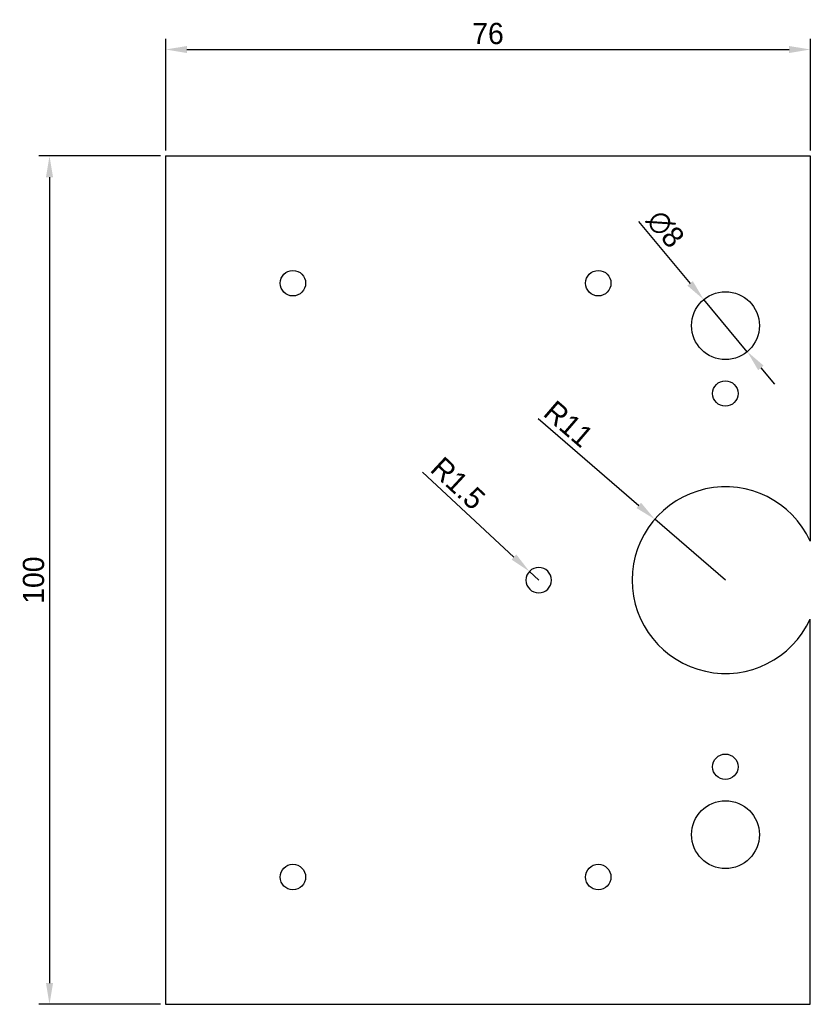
# Model space of a CAD drawing. Extents: x 1826 to 1920, y 1641 to 1757.
import ezdxf

# ---------------------------------------------------------------- set-up
doc = ezdxf.new("R2010")
doc.units = 0
doc.header["$MEASUREMENT"] = 0
doc.layers.get('0').update_dxf_attribs({"color": 254, "linetype": 'CONTINUOUS'})
doc.layers.get('DEFPOINTS').update_dxf_attribs({"linetype": 'CONTINUOUS'})
doc.layers.add('COTA', color=41, linetype='CONTINUOUS')
doc.dimstyles.new('ISO-25', dxfattribs={"dimtxt": 2.5, "dimasz": 2.5, "dimexe": 1.25, "dimexo": 0.625, "dimtad": 1, "dimdec": 4, "dimdsep": 46, "dimtxsty": 'Standard', "dimcen": 2.5, "dimadec": 0, "dimazin": 0, "dimtfac": 1, "dimtdec": 4, "dimtmove": 2, "dimatfit": 3, "dimfxl": 1, "dimtolj": 1, "dimarcsym": 0})

# ---------------------------------------------------------------- blocks, each defined once
blk = doc.blocks.new('*D8')
at = {"layer": 'COTA', "color": 0, "lineweight": -2, "transparency": 16777216}
for p, q in [((1843.63, 1742.04), (1843.63, 1755.21)), ((1919.63, 1742.04), (1919.63, 1755.21)), ((1846.13, 1753.96), (1917.13, 1753.96))]:
    blk.add_line(p, q, dxfattribs=at)
at = {"layer": 'COTA', "color": 0, "transparency": 16777216}
for points in [[(1846.13, 1754.37), (1846.13, 1753.54), (1843.63, 1753.96)], [(1917.13, 1754.37), (1917.13, 1753.54), (1919.63, 1753.96)]]:
    blk.add_solid(points, dxfattribs=at)
at = {"layer": 'DEFPOINTS', "color": 0, "transparency": 16777216}
for p in [(1919.63, 1753.96), (1843.63, 1741.41), (1919.63, 1741.41)]:
    blk.add_point(p, dxfattribs=at)
at = {"layer": 'COTA', "color": 0, "transparency": 16777216, "insert": (1881.63, 1755.83), "char_height": 2.5, "attachment_point": 5}
blk.add_mtext('\\A1;76', dxfattribs=at)
blk = doc.blocks.new('*D9')
at = {"layer": 'COTA', "color": 0, "lineweight": -2, "transparency": 16777216}
for p, q in [((1843, 1741.41), (1828.68, 1741.41)), ((1829.93, 1738.91), (1829.93, 1643.91)), ((1843, 1641.41), (1828.68, 1641.41))]:
    blk.add_line(p, q, dxfattribs=at)
at = {"layer": 'COTA', "color": 0, "transparency": 16777216}
for points in [[(1829.52, 1738.91), (1830.35, 1738.91), (1829.93, 1741.41)], [(1829.52, 1643.91), (1830.35, 1643.91), (1829.93, 1641.41)]]:
    blk.add_solid(points, dxfattribs=at)
at = {"layer": 'DEFPOINTS', "color": 0, "transparency": 16777216}
for p in [(1843.63, 1741.41), (1829.93, 1641.41), (1843.63, 1641.41)]:
    blk.add_point(p, dxfattribs=at)
at = {"layer": 'COTA', "color": 0, "transparency": 16777216, "insert": (1828.06, 1691.41), "char_height": 2.5, "attachment_point": 5, "rotation": 90}
blk.add_mtext('\\A1;100', dxfattribs=at)
blk = doc.blocks.new('*D10')
at = {"layer": 'COTA', "color": 0, "lineweight": -2, "transparency": 16777216}
for p, q in [((1899.36, 1733.67), (1905.45, 1726.39)), ((1912.2, 1718.34), (1907.06, 1724.48)), ((1913.8, 1716.43), (1915.41, 1714.51))]:
    blk.add_line(p, q, dxfattribs=at)
at = {"layer": 'COTA', "color": 0, "transparency": 16777216}
for points in [[(1905.77, 1726.66), (1905.13, 1726.13), (1907.06, 1724.48)], [(1914.12, 1716.7), (1913.48, 1716.16), (1912.2, 1718.34)]]:
    blk.add_solid(points, dxfattribs=at)
at = {"layer": 'DEFPOINTS', "color": 0, "transparency": 16777216}
for p in [(1907.06, 1724.48), (1912.2, 1718.34)]:
    blk.add_point(p, dxfattribs=at)
at = {"layer": 'COTA', "color": 0, "transparency": 16777216, "insert": (1902.54, 1732.8), "char_height": 2.5, "attachment_point": 5, "rotation": 309.955}
blk.add_mtext('\\A1;∅8', dxfattribs=at)
blk = doc.blocks.new('*D11')
at = {"layer": 'COTA', "color": 0, "lineweight": -2, "transparency": 16777216}
for p, q in [((1887.54, 1710.45), (1899.4, 1700.22)), ((1909.63, 1691.41), (1901.29, 1698.59))]:
    blk.add_line(p, q, dxfattribs=at)
at = {"layer": 'COTA', "color": 0, "transparency": 16777216}
blk.add_solid([(1899.67, 1700.54), (1899.13, 1699.91), (1901.29, 1698.59)], dxfattribs=at)
at = {"layer": 'DEFPOINTS', "color": 0, "transparency": 16777216}
for p in [(1901.29, 1698.59), (1909.63, 1691.41)]:
    blk.add_point(p, dxfattribs=at)
at = {"layer": 'COTA', "color": 0, "transparency": 16777216, "insert": (1891.13, 1709.83), "char_height": 2.5, "attachment_point": 5, "rotation": 319.2428}
blk.add_mtext('\\A1;R11', dxfattribs=at)
blk = doc.blocks.new('*D12')
at = {"layer": 'COTA', "color": 0, "lineweight": -2, "transparency": 16777216}
for p, q in [((1873.92, 1704.14), (1884.68, 1694.13)), ((1887.61, 1691.41), (1886.51, 1692.43))]:
    blk.add_line(p, q, dxfattribs=at)
at = {"layer": 'COTA', "color": 0, "transparency": 16777216}
blk.add_solid([(1884.96, 1694.44), (1884.4, 1693.83), (1886.51, 1692.43)], dxfattribs=at)
at = {"layer": 'DEFPOINTS', "color": 0, "transparency": 16777216}
for p in [(1886.51, 1692.43), (1887.61, 1691.41)]:
    blk.add_point(p, dxfattribs=at)
at = {"layer": 'COTA', "color": 0, "transparency": 16777216, "insert": (1878.1, 1702.82), "char_height": 2.5, "attachment_point": 5, "rotation": 317.0717}
blk.add_mtext('\\A1;R1.5', dxfattribs=at)

msp = doc.modelspace()

# ---------------------------------------------------------------- linework, layer by layer
for p, q in [((1843.62698, 1741.41114), (1919.62698, 1741.41114)), ((1843.62698, 1741.41114), (1843.62698, 1641.41114)), ((1919.62698, 1741.41114), (1919.62698, 1695.99371)), ((1919.62698, 1641.41114), (1919.62698, 1686.82856)), ((1843.62698, 1641.41114), (1919.62698, 1641.41114))]:
    msp.add_line(p, q)
for centre, radius in [((1858.62698, 1726.41114), 1.5), ((1894.62698, 1726.41114), 1.5), ((1909.62698, 1721.41114), 4), ((1909.60873, 1713.4106), 1.5), ((1909.60873, 1669.4106), 1.5), ((1909.62698, 1661.41114), 4), ((1858.62698, 1656.41114), 1.5), ((1894.62698, 1656.41114), 1.5)]:
    msp.add_circle(centre, radius)
for centre, radius, start, end in [((1909.62698, 1691.41114), 11, 24.6199773, 180), ((1887.60873, 1691.4106), 1.5, 0, 180), ((1887.60873, 1691.4106), 1.5, 180, 0), ((1909.62698, 1691.41114), 11, 180, 335.3800227)]:
    msp.add_arc(centre, radius, start, end)

# ---------------------------------------------------------------- dimensions: what is measured, and where the dimension line sits
at = {"layer": 'COTA'}
dim = msp.add_linear_dim(base=(1919.62698, 1753.95727), p1=(1843.62698, 1741.41114), p2=(1919.62698, 1741.41114), dimstyle='ISO-25', override={"dimtmove": 0, "dimtzin": 0}, dxfattribs=at)
dim.commit()
dim.dimension.update_dxf_attribs({"geometry": '*D8', "text_midpoint": (1881.62698, 1755.83227)})
dim = msp.add_linear_dim(base=(1829.93415, 1641.41114), p1=(1843.62698, 1741.41114), p2=(1843.62698, 1641.41114), angle=90, dimstyle='ISO-25', override={"dimtmove": 0, "dimtzin": 0}, dxfattribs=at)
dim.commit()
dim.dimension.update_dxf_attribs({"geometry": '*D9', "text_midpoint": (1828.05915, 1691.41114)})
dim = msp.add_diameter_dim_2p(p1=(1912.19572, 1718.34494), p2=(1907.05824, 1724.47733), dimstyle='ISO-25', override={"dimtmove": 0, "dimtzin": 0}, dxfattribs=at)
dim.commit()
dim.dimension.update_dxf_attribs({"geometry": '*D10', "text_midpoint": (1901.09786, 1731.59197), "dimtype": 163})
for center, mpoint, picture, middle in [((1909.62698, 1691.41114), (1901.29467, 1698.59254), '*D11', (1889.9035, 1708.4103)), ((1887.60873, 1691.4106), (1886.51042, 1692.43223), '*D12', (1876.82289, 1701.44335))]:
    dim = msp.add_radius_dim(center=center, mpoint=mpoint, dimstyle='ISO-25', override={"dimtmove": 0, "dimtzin": 0}, dxfattribs=at)
    dim.commit()
    dim.dimension.update_dxf_attribs({"geometry": picture, "text_midpoint": middle, "dimtype": 164})

doc.saveas('drawing.dxf')
